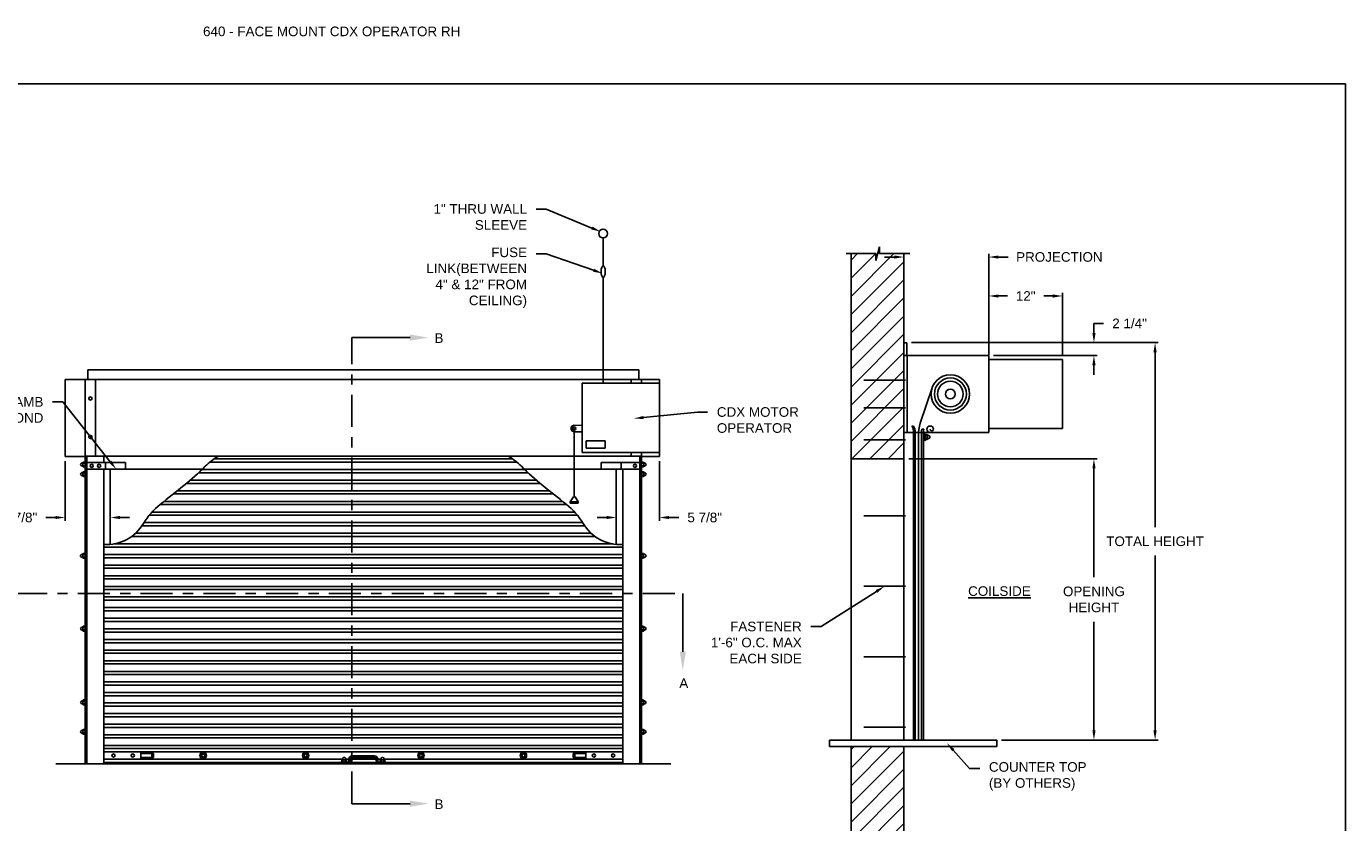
# Model space of a CAD drawing. Header units: inches. Extents: x 169.6 to 213.7, y 214.8 to 266.5.
# Tile 6 of 18: x 200.8 to 213.7, y 220.3 to 228.1. Entities that reach past the tile are written whole.
import ezdxf
from ezdxf import colors
from ezdxf.entities.mleader import LeaderData, LeaderLine
from ezdxf.math import Vec2, Vec3

# ---------------------------------------------------------------- set-up
doc = ezdxf.new("R2010")
doc.units = ezdxf.units.IN
doc.header["$LTSCALE"] = 0.25
doc.header["$MEASUREMENT"] = 0
doc.linetypes.add('CENTER', pattern=[2, 1.25, -0.25, 0.25, -0.25])
for name, color, linetype in [('ANNOTATIONS', 1, 'Continuous'), ('CDX OPERATOR RH', 7, 'Continuous'), ('SECTION CUTS', 6, 'CENTER')]:
    doc.layers.add(name, color=color, linetype=linetype)
doc.styles.add('ARIAL', font='arial.ttf', dxfattribs={"height": 0.09375})
doc.styles.get("Standard").update_dxf_attribs({"font": 'romans.shx'})
doc.dimstyles.new('STANDARD$0', dxfattribs={"dimtxt": 0.09375, "dimasz": 0.09375, "dimexe": 0.03125, "dimexo": 0.046875, "dimgap": 0.09, "dimtad": 0, "dimtih": 1, "dimtoh": 1, "dimdec": 4, "dimzin": 0, "dimdsep": 46, "dimtxsty": 'ARIAL', "dimcen": 0.09, "dimadec": 0, "dimazin": 0, "dimtfac": 1, "dimtdec": 4, "dimtofl": 0, "dimtmove": 0, "dimatfit": 1, "dimfxl": 1, "dimtolj": 1, "dimtzin": 0, "dimarcsym": 0})
pattern_1 = [(45, (46.7567, -36.9515), (-0.08838835, 0.08838835), [])]

# ---------------------------------------------------------------- blocks, each defined once
blk = doc.blocks.new('*D105')
at = {"layer": 'ANNOTATIONS', "color": 0, "lineweight": -2, "transparency": 16777216}
for p, q in [((209.318, 225.805), (209.224, 225.805)), ((209.412, 225.016), (209.412, 225.836)), ((210.24, 224.891), (210.24, 225.836)), ((210.334, 225.805), (210.428, 225.805))]:
    blk.add_line(p, q, dxfattribs=at)
at = {"layer": 'ANNOTATIONS', "color": 0, "transparency": 16777216}
for points in [[(209.318, 225.82), (209.318, 225.789), (209.412, 225.805)], [(210.334, 225.82), (210.334, 225.789), (210.24, 225.805)]]:
    blk.add_solid(points, dxfattribs=at)
at = {"layer": 'defpoints', "color": 0, "transparency": 16777216}
for p in [(210.24, 225.805), (209.412, 224.97), (210.24, 224.844)]:
    blk.add_point(p, dxfattribs=at)
at = {"layer": 'ANNOTATIONS', "color": 0, "transparency": 16777216, "insert": (210.929, 225.805), "char_height": 0.09375, "attachment_point": 5, "style": 'ARIAL'}
blk.add_mtext('\\A1;PROJECTION', dxfattribs=at)
blk = doc.blocks.new('*D104')
at = {"layer": 'ANNOTATIONS', "color": 0, "lineweight": -2, "transparency": 16777216}
for p, q in [((211.266, 225.063), (211.266, 225.157)), ((211.266, 225.157), (211.36, 225.157)), ((209.487, 224.97), (211.298, 224.97)), ((210.287, 224.844), (211.298, 224.844)), ((211.266, 224.75), (211.266, 224.656))]:
    blk.add_line(p, q, dxfattribs=at)
at = {"layer": 'ANNOTATIONS', "color": 0, "transparency": 16777216}
for points in [[(211.251, 225.063), (211.282, 225.063), (211.266, 224.97)], [(211.251, 224.75), (211.282, 224.75), (211.266, 224.844)]]:
    blk.add_solid(points, dxfattribs=at)
at = {"layer": 'defpoints', "color": 0, "transparency": 16777216}
for p in [(209.44, 224.97), (211.266, 224.97), (210.24, 224.844)]:
    blk.add_point(p, dxfattribs=at)
at = {"layer": 'ANNOTATIONS', "color": 0, "transparency": 16777216, "insert": (211.614, 225.157), "char_height": 0.0938, "attachment_point": 5, "style": 'ARIAL'}
blk.add_mtext('\\A1;2 1/4"', dxfattribs=at)
blk = doc.blocks.new('*D91')
at = {"layer": 'ANNOTATIONS', "color": 0, "lineweight": -2, "transparency": 16777216}
for p, q in [((201.227, 223.813), (201.227, 223.233)), ((201.133, 223.264), (201.039, 223.264)), ((201.668, 223.322), (201.668, 223.233)), ((201.762, 223.264), (201.855, 223.264))]:
    blk.add_line(p, q, dxfattribs=at)
at = {"layer": 'ANNOTATIONS', "color": 0, "transparency": 16777216}
for points in [[(201.133, 223.28), (201.133, 223.249), (201.227, 223.264)], [(201.762, 223.28), (201.762, 223.249), (201.668, 223.264)]]:
    blk.add_solid(points, dxfattribs=at)
at = {"layer": 'defpoints', "color": 0, "transparency": 16777216}
for p in [(201.227, 223.86), (201.668, 223.369), (201.227, 223.264)]:
    blk.add_point(p, dxfattribs=at)
at = {"layer": 'ANNOTATIONS', "color": 0, "transparency": 16777216, "insert": (200.786, 223.264), "char_height": 0.0938, "attachment_point": 5, "style": 'ARIAL'}
blk.add_mtext('\\A1;5 7/8"', dxfattribs=at)
blk = doc.blocks.new('*D92')
at = {"layer": 'ANNOTATIONS', "color": 0, "lineweight": -2, "transparency": 16777216}
for p, q in [((207.027, 223.813), (207.027, 223.233)), ((206.512, 223.264), (206.418, 223.264)), ((206.605, 223.322), (206.605, 223.233)), ((207.121, 223.264), (207.215, 223.264))]:
    blk.add_line(p, q, dxfattribs=at)
at = {"layer": 'ANNOTATIONS', "color": 0, "transparency": 16777216}
for points in [[(206.512, 223.28), (206.512, 223.249), (206.605, 223.264)], [(207.121, 223.28), (207.121, 223.249), (207.027, 223.264)]]:
    blk.add_solid(points, dxfattribs=at)
at = {"layer": 'defpoints', "color": 0, "transparency": 16777216}
for p in [(207.027, 223.86), (206.605, 223.369), (207.027, 223.264)]:
    blk.add_point(p, dxfattribs=at)
at = {"layer": 'ANNOTATIONS', "color": 0, "transparency": 16777216, "insert": (207.468, 223.264), "char_height": 0.0938, "attachment_point": 5, "style": 'ARIAL'}
blk.add_mtext('\\A1;5 7/8"', dxfattribs=at)
blk = doc.blocks.new('*D95')
at = {"layer": 'ANNOTATIONS', "color": 0, "lineweight": -2, "transparency": 16777216}
for p, q in [((209.459, 223.837), (211.298, 223.837)), ((211.266, 223.743), (211.266, 222.683)), ((211.266, 221.188), (211.266, 222.248)), ((210.365, 221.094), (211.298, 221.094))]:
    blk.add_line(p, q, dxfattribs=at)
at = {"layer": 'ANNOTATIONS', "color": 0, "transparency": 16777216}
for points in [[(211.251, 223.743), (211.282, 223.743), (211.266, 223.837)], [(211.251, 221.188), (211.282, 221.188), (211.266, 221.094)]]:
    blk.add_solid(points, dxfattribs=at)
at = {"layer": 'defpoints', "color": 0, "transparency": 16777216}
for p in [(209.412, 223.837), (210.318, 221.094), (211.266, 221.094)]:
    blk.add_point(p, dxfattribs=at)
at = {"layer": 'ANNOTATIONS', "color": 0, "transparency": 16777216, "insert": (211.266, 222.465), "char_height": 0.09375, "attachment_point": 5, "style": 'ARIAL'}
blk.add_mtext('\\A1;OPENING\\PHEIGHT', dxfattribs=at)
blk = doc.blocks.new('*D96')
at = {"layer": 'ANNOTATIONS', "color": 0, "lineweight": -2, "transparency": 16777216}
for p, q in [((209.487, 224.97), (211.894, 224.97)), ((211.863, 224.876), (211.863, 223.17)), ((211.863, 221.188), (211.863, 222.893)), ((210.365, 221.094), (211.894, 221.094))]:
    blk.add_line(p, q, dxfattribs=at)
at = {"layer": 'ANNOTATIONS', "color": 0, "transparency": 16777216}
for points in [[(211.847, 224.876), (211.878, 224.876), (211.863, 224.97)], [(211.847, 221.188), (211.878, 221.188), (211.863, 221.094)]]:
    blk.add_solid(points, dxfattribs=at)
at = {"layer": 'defpoints', "color": 0, "transparency": 16777216}
for p in [(209.44, 224.97), (211.863, 224.97), (210.318, 221.094)]:
    blk.add_point(p, dxfattribs=at)
at = {"layer": 'ANNOTATIONS', "color": 0, "transparency": 16777216, "insert": (211.863, 223.032), "char_height": 0.09375, "attachment_point": 5, "style": 'ARIAL'}
blk.add_mtext('\\A1;TOTAL HEIGHT', dxfattribs=at)
blk = doc.blocks.new('*D108')
at = {"layer": 'ANNOTATIONS', "color": 0, "lineweight": -2, "transparency": 16777216}
for p, q in [((210.24, 224.852), (210.24, 225.456)), ((210.334, 225.425), (210.424, 225.425)), ((210.865, 225.425), (210.776, 225.425)), ((210.959, 224.852), (210.959, 225.456))]:
    blk.add_line(p, q, dxfattribs=at)
at = {"layer": 'ANNOTATIONS', "color": 0, "transparency": 16777216}
for points in [[(210.334, 225.44), (210.334, 225.409), (210.24, 225.425)], [(210.865, 225.44), (210.865, 225.409), (210.959, 225.425)]]:
    blk.add_solid(points, dxfattribs=at)
at = {"layer": 'defpoints', "color": 0, "transparency": 16777216}
for p in [(210.959, 225.425), (210.24, 224.805), (210.959, 224.805)]:
    blk.add_point(p, dxfattribs=at)
at = {"layer": 'ANNOTATIONS', "color": 0, "transparency": 16777216, "insert": (210.6, 225.425), "char_height": 0.0938, "attachment_point": 5, "style": 'ARIAL'}
blk.add_mtext('\\A1;12"', dxfattribs=at)

msp = doc.modelspace()

# ---------------------------------------------------------------- hatches: boundary and pattern name
at = {"layer": 'CDX OPERATOR RH'}
h = msp.add_hatch(dxfattribs=at)
h.set_pattern_fill('ANSI31', color=256, style=0)
h.set_pattern_definition(pattern_1)
h.paths.add_polyline_path([(209.41175, 225.83829), (209.17525, 225.83829), (209.17525, 225.90295), (209.13684, 225.76959), (209.13684, 225.83829), (208.89612, 225.83829), (208.89612, 223.83657), (209.41175, 223.83657)])
h = msp.add_hatch(dxfattribs=at)
h.set_pattern_fill('ANSI31', color=256, style=0)
h.set_pattern_definition(pattern_1)
h.paths.add_polyline_path([(209.41175, 221.02977), (209.17525, 221.02977), (209.17525, 221.09443), (209.13684, 220.96107), (209.13684, 221.02977), (208.89612, 221.02977), (208.89612, 219.02805), (209.41175, 219.02805)])

# ---------------------------------------------------------------- linework, layer by layer
for p, q in [((206.477, 225.71993), (206.477, 225.99069)), ((208.84973, 225.83829), (209.13684, 225.83829)), ((208.89612, 225.83829), (208.89612, 221.09377)), ((209.13684, 225.76959), (209.17525, 225.90295)), ((209.13684, 225.83829), (209.13684, 225.76959)), ((209.17525, 225.90295), (209.17525, 225.83829)), ((209.17525, 225.83829), (209.47044, 225.83829)), ((209.41175, 221.09377), (209.41175, 225.83829)), ((206.477, 224.57377), (206.477, 225.60543)), ((209.41175, 224.96958), (209.44047, 224.96958)), ((209.44047, 224.96958), (209.44047, 224.84377)), ((209.41175, 224.84377), (210.24018, 224.84377)), ((209.443, 224.84377), (209.443, 224.09377)), ((210.24018, 224.84377), (210.24018, 224.09377)), ((201.44925, 224.704), (206.82425, 224.704)), ((201.44925, 224.61025), (201.44925, 224.704)), ((206.82425, 224.61025), (206.82425, 224.704)), ((201.22659, 224.61025), (201.42972, 224.61025)), ((201.22659, 224.61025), (201.22659, 223.86025)), ((201.42386, 224.61025), (206.84964, 224.61025)), ((201.42386, 224.61025), (201.42386, 223.86225)), ((201.52347, 223.86225), (201.52347, 224.61025)), ((201.52347, 223.86225), (201.52347, 224.61025)), ((206.27302, 224.57377), (206.27302, 223.89673)), ((207.02746, 224.57377), (206.27302, 224.57377)), ((206.75003, 224.57377), (206.75003, 224.61025)), ((206.75003, 224.57377), (206.75003, 224.61025)), ((206.82425, 224.61025), (207.02737, 224.61025)), ((206.84964, 224.61025), (206.84964, 224.57377)), ((207.02737, 224.61025), (207.02737, 223.86025)), ((207.02746, 224.57377), (207.02746, 223.89673)), ((209.572, 224.18285), (209.68734, 224.52817)), ((206.19489, 224.13228), (206.19489, 223.4655)), ((206.27292, 224.16264), (206.19511, 224.16352)), ((209.49018, 224.15627), (209.50581, 224.15627)), ((209.5879, 224.12502), (209.60743, 224.12502)), ((206.27292, 224.10013), (206.19468, 224.10103)), ((206.31267, 223.94168), (206.31267, 224.013)), ((206.31267, 224.013), (206.49674, 224.013)), ((206.49674, 224.013), (206.49674, 223.94168)), ((209.41175, 224.09377), (210.24018, 224.09377)), ((209.49018, 224.09377), (209.52143, 224.09377)), ((209.50583, 221.09433), (209.50583, 224.09433)), ((209.52143, 221.09377), (209.52143, 224.09377)), ((209.52143, 224.09377), (209.58393, 224.09377)), ((209.55268, 224.06405), (209.55268, 221.09377)), ((209.58393, 221.09377), (209.58393, 224.09377)), ((209.58393, 224.09377), (209.60346, 224.09377)), ((209.60346, 224.09377), (209.60346, 221.09377)), ((209.61909, 224.08063), (209.60346, 224.08063)), ((209.60346, 224.01813), (209.61909, 224.01813)), ((209.61909, 224.01813), (209.61909, 224.08063)), ((209.62204, 224.02594), (209.63933, 224.02594)), ((209.63892, 224.0611), (209.62215, 224.0611)), ((209.6393, 224.03766), (209.62231, 224.03766)), ((209.62242, 224.07282), (209.63852, 224.07282)), ((209.6425, 224.06709), (209.64259, 224.03099)), ((209.65063, 224.03382), (209.66013, 224.03929)), ((209.65115, 224.06465), (209.66014, 224.05946)), ((207.02746, 223.89673), (206.27302, 223.89673)), ((206.31267, 223.94168), (206.49674, 223.94168)), ((206.75003, 223.86225), (206.75003, 223.89673)), ((206.75003, 223.86225), (206.75003, 223.89673)), ((206.84964, 223.89673), (206.84964, 223.86225)), ((201.41409, 223.86025), (201.22659, 223.86025)), ((201.39179, 223.79663), (201.3828, 223.79144)), ((201.39232, 223.7658), (201.38281, 223.77127)), ((201.40044, 223.79907), (201.40035, 223.76296)), ((201.4209, 223.75792), (201.40361, 223.75792)), ((201.40364, 223.76964), (201.42063, 223.76964)), ((201.40402, 223.79308), (201.42079, 223.79308)), ((201.42052, 223.80479), (201.40442, 223.80479)), ((201.42386, 220.86225), (201.42386, 223.86225)), ((206.84964, 223.86225), (201.42386, 223.86225)), ((201.43948, 220.86225), (201.43948, 223.86225)), ((201.43948, 223.79975), (201.81448, 223.79975)), ((201.43948, 223.73725), (201.81448, 223.73725)), ((201.6055, 223.79975), (201.6055, 223.86225)), ((201.6055, 220.86225), (201.6055, 223.73725)), ((201.62112, 223.73725), (201.62112, 223.79975)), ((201.81448, 223.73725), (201.81448, 223.79975)), ((202.64087, 223.8048), (205.63262, 223.8048)), ((202.6813, 223.83605), (205.59219, 223.83605)), ((206.83401, 223.79975), (206.45901, 223.79975)), ((206.45901, 223.73725), (206.45901, 223.79975)), ((206.83401, 223.79975), (206.45901, 223.79975)), ((206.45901, 223.73725), (206.45901, 223.79975)), ((206.83401, 223.73725), (206.45901, 223.73725)), ((206.83401, 223.73725), (206.45901, 223.73725)), ((206.65237, 223.73725), (206.65237, 223.79975)), ((206.65237, 223.73725), (206.65237, 223.79975)), ((206.668, 220.86225), (206.668, 223.73725)), ((206.668, 220.86225), (206.668, 223.73725)), ((206.82425, 223.86225), (206.82425, 223.86025)), ((206.83401, 220.86225), (206.83401, 223.86225)), ((206.83987, 223.86225), (206.83987, 223.86025)), ((207.02737, 223.86025), (206.83987, 223.86025)), ((206.84964, 220.86225), (206.84964, 223.86225)), ((206.85259, 223.75792), (206.86988, 223.75792)), ((206.85259, 223.75792), (206.86988, 223.75792)), ((206.86948, 223.79308), (206.8527, 223.79308)), ((206.86948, 223.79308), (206.8527, 223.79308)), ((206.86986, 223.76964), (206.85286, 223.76964)), ((206.86986, 223.76964), (206.85286, 223.76964)), ((206.85298, 223.80479), (206.86907, 223.80479)), ((206.85298, 223.80479), (206.86907, 223.80479)), ((206.87305, 223.79907), (206.87314, 223.76296)), ((206.87305, 223.79907), (206.87314, 223.76296)), ((206.88118, 223.7658), (206.89068, 223.77127)), ((206.88118, 223.7658), (206.89068, 223.77127)), ((206.8817, 223.79663), (206.89069, 223.79144)), ((206.8817, 223.79663), (206.89069, 223.79144)), ((208.89612, 223.83657), (209.41175, 223.83657)), ((201.39179, 223.70288), (201.3828, 223.69769)), ((201.39232, 223.67205), (201.38281, 223.67752)), ((201.40044, 223.70532), (201.40035, 223.66921)), ((201.4209, 223.66417), (201.40361, 223.66417)), ((201.40364, 223.67589), (201.42063, 223.67589)), ((201.40402, 223.69933), (201.42079, 223.69933)), ((201.42052, 223.71104), (201.40442, 223.71104)), ((201.668, 223.00288), (201.668, 223.73525)), ((201.668, 223.73525), (202.56524, 223.73525)), ((202.44706, 223.62882), (205.82644, 223.62882)), ((202.52867, 223.70119), (205.74483, 223.70119)), ((202.56227, 223.73244), (205.71123, 223.73244)), ((205.70825, 223.73525), (206.6055, 223.73525)), ((206.6055, 223.73525), (206.6055, 223.00322)), ((206.85259, 223.66417), (206.86988, 223.66417)), ((206.85259, 223.66417), (206.86988, 223.66417)), ((206.86948, 223.69933), (206.8527, 223.69933)), ((206.86948, 223.69933), (206.8527, 223.69933)), ((206.86986, 223.67589), (206.85286, 223.67589)), ((206.86986, 223.67589), (206.85286, 223.67589)), ((206.85298, 223.71104), (206.86907, 223.71104)), ((206.85298, 223.71104), (206.86907, 223.71104)), ((206.87305, 223.70532), (206.87314, 223.66921)), ((206.87305, 223.70532), (206.87314, 223.66921)), ((206.88118, 223.67205), (206.89068, 223.67752)), ((206.88118, 223.67205), (206.89068, 223.67752)), ((206.8817, 223.70288), (206.89069, 223.69769)), ((206.8817, 223.70288), (206.89069, 223.69769)), ((202.28245, 223.49396), (205.99104, 223.49396)), ((202.32127, 223.52521), (205.95222, 223.52521)), ((202.41006, 223.59757), (205.86344, 223.59757)), ((202.15196, 223.39034), (206.12153, 223.39034)), ((202.1916, 223.42159), (206.08189, 223.42159)), ((206.18708, 223.4655), (206.15583, 223.41863)), ((206.15583, 223.41863), (206.23396, 223.41863)), ((206.15583, 223.41863), (206.15583, 223.403)), ((206.15583, 223.403), (206.23396, 223.403)), ((206.18708, 223.4655), (206.20271, 223.4655)), ((206.20271, 223.4655), (206.23396, 223.41863)), ((206.23396, 223.41863), (206.23396, 223.403)), ((202.04768, 223.28673), (206.22582, 223.28673)), ((202.07447, 223.31798), (206.19902, 223.31798)), ((201.9146, 223.11075), (206.3589, 223.11075)), ((201.9774, 223.18312), (206.29609, 223.18312)), ((201.99696, 223.21437), (206.27653, 223.21437)), ((201.6055, 222.97589), (206.668, 222.97589)), ((201.70194, 223.00714), (206.57156, 223.00714)), ((201.87606, 223.0795), (206.39743, 223.0795)), ((201.39098, 222.906), (201.38199, 222.90081)), ((201.3915, 222.87517), (201.382, 222.88065)), ((201.39963, 222.90844), (201.39954, 222.87234)), ((201.42009, 222.86729), (201.4028, 222.86729)), ((201.40282, 222.87901), (201.41982, 222.87901)), ((201.40321, 222.90245), (201.41998, 222.90245)), ((201.4197, 222.91417), (201.40361, 222.91417)), ((201.6055, 222.90352), (206.668, 222.90352)), ((201.6055, 222.87227), (206.668, 222.87227)), ((206.85178, 222.86729), (206.86907, 222.86729)), ((206.86866, 222.90245), (206.85189, 222.90245)), ((206.86904, 222.87901), (206.85205, 222.87901)), ((206.85216, 222.91417), (206.86826, 222.91417)), ((206.87224, 222.90844), (206.87233, 222.87234)), ((206.88037, 222.87517), (206.88987, 222.88065)), ((206.88089, 222.906), (206.88988, 222.90081)), ((201.6055, 222.79991), (206.668, 222.79991)), ((201.6055, 222.76866), (206.668, 222.76866)), ((201.6055, 222.69629), (206.668, 222.69629)), ((201.6055, 222.66504), (206.668, 222.66504)), ((201.6055, 222.59268), (206.668, 222.59268)), ((201.6055, 222.56143), (206.668, 222.56143)), ((201.6055, 222.48906), (206.668, 222.48906)), ((201.6055, 222.45781), (206.668, 222.45781)), ((201.6055, 222.38545), (206.668, 222.38545)), ((201.6055, 222.3542), (206.668, 222.3542)), ((201.39179, 222.19517), (201.3828, 222.18998)), ((201.40044, 222.19761), (201.40035, 222.1615)), ((201.40402, 222.19161), (201.42079, 222.19161)), ((201.42052, 222.20333), (201.40442, 222.20333)), ((201.6055, 222.28183), (206.668, 222.28183)), ((201.6055, 222.25058), (206.668, 222.25058)), ((206.86948, 222.19161), (206.8527, 222.19161)), ((206.85298, 222.20333), (206.86907, 222.20333)), ((206.87305, 222.19761), (206.87314, 222.1615)), ((206.8817, 222.19517), (206.89069, 222.18998)), ((201.39232, 222.16434), (201.38281, 222.16981)), ((201.4209, 222.15646), (201.40361, 222.15646)), ((201.40364, 222.16818), (201.42063, 222.16818)), ((201.6055, 222.17822), (206.668, 222.17822)), ((201.6055, 222.14697), (206.668, 222.14697)), ((201.6055, 222.07461), (206.668, 222.07461)), ((206.85259, 222.15646), (206.86988, 222.15646)), ((206.86986, 222.16818), (206.85286, 222.16818)), ((206.88118, 222.16434), (206.89068, 222.16981)), ((201.6055, 222.04336), (206.668, 222.04336)), ((201.6055, 221.97099), (206.668, 221.97099)), ((201.6055, 221.93974), (206.668, 221.93974)), ((201.6055, 221.86738), (206.668, 221.86738)), ((201.6055, 221.83613), (206.668, 221.83613)), ((201.6055, 221.76376), (206.668, 221.76376)), ((201.6055, 221.73251), (206.668, 221.73251)), ((201.6055, 221.66015), (206.668, 221.66015)), ((201.6055, 221.6289), (206.668, 221.6289)), ((201.6055, 221.55653), (206.668, 221.55653)), ((201.39179, 221.47642), (201.3828, 221.47123)), ((201.39232, 221.44559), (201.38281, 221.45106)), ((201.40044, 221.47886), (201.40035, 221.44275)), ((201.4209, 221.43771), (201.40361, 221.43771)), ((201.40364, 221.44943), (201.42063, 221.44943)), ((201.40402, 221.47286), (201.42079, 221.47286)), ((201.42052, 221.48458), (201.40442, 221.48458)), ((201.6055, 221.52528), (206.668, 221.52528)), ((201.6055, 221.45606), (206.668, 221.45606)), ((201.6055, 221.42481), (206.668, 221.42481)), ((206.85259, 221.43771), (206.86988, 221.43771)), ((206.86948, 221.47286), (206.8527, 221.47286)), ((206.86986, 221.44943), (206.85286, 221.44943)), ((206.85298, 221.48458), (206.86907, 221.48458)), ((206.87305, 221.47886), (206.87314, 221.44275)), ((206.88118, 221.44559), (206.89068, 221.45106)), ((206.8817, 221.47642), (206.89069, 221.47123)), ((201.6055, 221.35245), (206.668, 221.35245)), ((201.6055, 221.3212), (206.668, 221.3212)), ((201.39179, 221.19002), (201.3828, 221.18483)), ((201.39232, 221.15919), (201.38281, 221.16466)), ((201.40044, 221.19246), (201.40035, 221.15635)), ((201.40364, 221.16303), (201.42063, 221.16303)), ((201.40402, 221.18647), (201.42079, 221.18647)), ((201.42052, 221.19819), (201.40442, 221.19819)), ((201.6055, 221.24883), (206.668, 221.24883)), ((201.6055, 221.21758), (206.668, 221.21758)), ((206.86948, 221.18647), (206.8527, 221.18647)), ((206.86986, 221.16303), (206.85286, 221.16303)), ((206.85298, 221.19819), (206.86907, 221.19819)), ((206.87305, 221.19246), (206.87314, 221.15635)), ((206.88118, 221.15919), (206.89068, 221.16466)), ((206.8817, 221.19002), (206.89069, 221.18483)), ((201.4209, 221.15131), (201.40361, 221.15131)), ((201.6055, 221.14522), (206.668, 221.14522)), ((201.6055, 221.11397), (206.668, 221.11397)), ((201.6055, 221.0416), (206.668, 221.0416)), ((206.85259, 221.15131), (206.86988, 221.15131)), ((208.68677, 221.09377), (210.318, 221.09377)), ((208.68677, 221.09377), (208.68677, 221.02977)), ((210.318, 221.09377), (210.318, 221.02977)), ((201.6055, 221.01035), (206.668, 221.01035)), ((201.6055, 221.01035), (206.668, 221.01035)), ((201.6055, 220.9791), (206.668, 220.9791)), ((201.96479, 220.9791), (201.6055, 220.9791)), ((201.6055, 220.90674), (203.93264, 220.90674)), ((201.6055, 220.90674), (201.96479, 220.90674)), ((201.96479, 220.90674), (201.96479, 220.9791)), ((202.08979, 220.96348), (201.96479, 220.96348)), ((201.96479, 220.92236), (202.08979, 220.92236)), ((202.07417, 220.92236), (202.07417, 220.96348)), ((202.08979, 220.92236), (202.08979, 220.96348)), ((203.93378, 220.90943), (203.93925, 220.91894)), ((203.96461, 220.90996), (203.95942, 220.91895)), ((203.96604, 220.90674), (203.99612, 220.90674)), ((203.99612, 220.8935), (203.99612, 220.90912)), ((204.01175, 220.8935), (204.01175, 220.90912)), ((204.01175, 220.90674), (204.26175, 220.90674)), ((204.24612, 220.94037), (204.02737, 220.94037)), ((204.24612, 220.92475), (204.02737, 220.92475)), ((204.26175, 220.8935), (204.26175, 220.90912)), ((204.27737, 220.8935), (204.27737, 220.90912)), ((204.27737, 220.90674), (204.30764, 220.90674)), ((204.30878, 220.90943), (204.31425, 220.91894)), ((204.33961, 220.90996), (204.33442, 220.91895)), ((204.34104, 220.90674), (206.668, 220.90674)), ((206.1837, 220.92236), (206.1837, 220.96348)), ((206.1837, 220.96348), (206.3087, 220.96348)), ((206.3087, 220.92236), (206.1837, 220.92236)), ((206.19933, 220.92236), (206.19933, 220.96348)), ((206.3087, 220.90674), (206.3087, 220.9791)), ((206.3087, 220.9791), (206.668, 220.9791)), ((206.668, 220.90674), (206.3087, 220.90674)), ((208.68677, 221.02977), (210.318, 221.02977)), ((208.89612, 221.02977), (208.89612, 219.02842)), ((209.41175, 219.02842), (209.41175, 221.02977)), ((207.13675, 220.86225), (201.13675, 220.86225)), ((206.668, 220.87457), (201.6055, 220.87457)), ((206.668, 220.86225), (201.6055, 220.86225)), ((203.9805, 220.87787), (203.918, 220.87787)), ((203.918, 220.86225), (203.918, 220.87787)), ((203.9259, 220.88085), (203.9259, 220.89814)), ((203.96705, 220.9013), (203.93094, 220.9014)), ((203.93762, 220.89811), (203.93762, 220.88111)), ((203.96106, 220.89773), (203.96106, 220.88095)), ((203.97277, 220.88123), (203.97277, 220.89733)), ((204.3555, 220.87787), (204.293, 220.87787)), ((204.3009, 220.88085), (204.3009, 220.89814)), ((204.34205, 220.9013), (204.30594, 220.9014)), ((204.31262, 220.89811), (204.31262, 220.88111)), ((204.33606, 220.89773), (204.33606, 220.88095)), ((204.34777, 220.88123), (204.34777, 220.89733)), ((204.3555, 220.86225), (204.3555, 220.87787))]:
    msp.add_line(p, q, dxfattribs=at)
at = {"layer": 'CDX OPERATOR RH', "linetype": 'Continuous'}
for p, q in [((210.24018, 224.84377), (210.24018, 224.09377)), ((210.24018, 224.80529), (210.95893, 224.80529)), ((210.95893, 224.80529), (210.95893, 224.13225)), ((210.24018, 224.13225), (210.95893, 224.13225))]:
    msp.add_line(p, q, dxfattribs=at)
at = {"layer": 'CDX OPERATOR RH', "ltscale": 0.7}
for p, q in [((209.42617, 224.60388), (209.01992, 224.60388)), ((209.42617, 224.33366), (209.01992, 224.33366)), ((209.42617, 224.02228), (209.01992, 224.02228)), ((209.42617, 223.28127), (209.01992, 223.28127)), ((209.42617, 222.59377), (209.01992, 222.59377)), ((209.42617, 221.90627), (209.01992, 221.90627)), ((209.42617, 221.21877), (209.01992, 221.21877))]:
    msp.add_line(p, q, dxfattribs=at)
at = {"layer": 'CDX OPERATOR RH'}
msp.add_lwpolyline([(206.47738, 225.60542, 0.2196732), (206.48369, 225.60834, 0.09187159), (206.49167, 225.62219, 0.04858263), (206.49589, 225.63926, 0.03631759), (206.49759, 225.66268, 0.03631759), (206.49589, 225.68611, 0.04858263), (206.49167, 225.70317, 0.09187159), (206.48369, 225.71703, 0.2196732), (206.47738, 225.71994, 0.2196732), (206.47107, 225.71703, 0.09187159), (206.46309, 225.70317, 0.04858263), (206.45887, 225.68611, 0.03631759), (206.45716, 225.66268, 0.03631759), (206.45887, 225.63926, 0.04858263), (206.46309, 225.62219, 0.09187159), (206.47107, 225.60834, 0.2196732)], format="xyb", close=True, dxfattribs=at)
for points in [[(202.71684, 223.86025, 0.04994125), (202.59475, 223.7635, -0.02135943), (202.3863, 223.578, -0.00459955), (202.15469, 223.3925, 0.09348756), (201.99257, 223.207, -0.28353071), (201.6055, 223.00232, 0.72847355)], [(205.55666, 223.86025, -0.04994125), (205.67875, 223.7635, 0.02135943), (205.88719, 223.578, 0.00459955), (206.1188, 223.3925, -0.09348756), (206.28093, 223.207, 0.28353071), (206.668, 223.00232, -0.72847355)]]:
    msp.add_lwpolyline(points, format="xyb", dxfattribs=at)
for points in [[(202.58987, 220.96998), (202.6055, 220.94292), (202.58987, 220.91586), (202.55862, 220.91586), (202.543, 220.94292), (202.55862, 220.96998)], [(203.58987, 220.96998), (203.6055, 220.94292), (203.58987, 220.91586), (203.55862, 220.91586), (203.543, 220.94292), (203.55862, 220.96998)], [(204.71487, 220.96998), (204.7305, 220.94292), (204.71487, 220.91586), (204.68362, 220.91586), (204.668, 220.94292), (204.68362, 220.96998)], [(205.71487, 220.96998), (205.7305, 220.94292), (205.71487, 220.91586), (205.68362, 220.91586), (205.668, 220.94292), (205.68362, 220.96998)]]:
    msp.add_lwpolyline(points, close=True, dxfattribs=at)
for centre, radius in [((206.47661, 226.03376), 0.04307), ((209.86518, 224.46877), 0.1875), ((209.86518, 224.46877), 0.15625), ((209.86518, 224.46877), 0.125), ((209.86518, 224.46877), 0.04685), ((201.47366, 224.42475), 0.01562), ((201.47366, 224.42475), 0.01562), ((206.19489, 224.13228), 0.01562), ((201.47366, 224.04975), 0.01562), ((201.47366, 224.04975), 0.01562), ((201.48636, 223.7685), 0.01562), ((201.55862, 223.7685), 0.01562), ((206.78714, 223.7685), 0.01562), ((206.78714, 223.7685), 0.01562), ((201.69917, 220.94292), 0.01562), ((201.88667, 220.94292), 0.01562), ((202.57425, 220.94292), 0.03125), ((202.57425, 220.94292), 0.01562), ((203.57425, 220.94292), 0.03125), ((203.57425, 220.94292), 0.01562), ((204.69925, 220.94292), 0.03125), ((204.69925, 220.94292), 0.01562), ((205.69925, 220.94292), 0.03125), ((205.69925, 220.94292), 0.01562), ((206.38683, 220.94292), 0.01562), ((206.57433, 220.94292), 0.01562)]:
    msp.add_circle(centre, radius, dxfattribs=at)
for centre, radius, start, end in [((206.19489, 224.13228), 0.03125, 89.603647, 269.603647), ((209.39182, 224.09847), 0.11409, 357.636172, 30.436314), ((209.40744, 224.09847), 0.11409, 357.636172, 30.436314), ((209.92768, 224.06405), 0.375, 161.529967, 180), ((209.70893, 224.09377), 0.125, 165.522488, 180), ((209.72846, 224.09377), 0.125, 165.522488, 180), ((209.66834, 224.12502), 0.03125, 0, 180), ((209.66834, 224.12502), 0.03125, 180, 270), ((209.68396, 224.12502), 0.01562, 180, 0), ((209.64244, 224.04938), 0.02344, 150, 210), ((209.62602, 224.06687), 0.00695, 121.141954, 236.052996), ((209.62615, 224.03171), 0.00708, 122.850833, 234.558993), ((209.63606, 224.06687), 0.00644, 296.373308, 67.572004), ((209.63593, 224.03171), 0.0067, 300.490233, 62.691871), ((209.61901, 224.04938), 0.02344, 330, 30), ((209.64244, 224.04938), 0.01758, 60.31878, 89.815958), ((209.64244, 224.04938), 0.01758, 270.603848, 297.736938), ((209.65416, 224.04938), 0.01172, 300.599928, 59.335393), ((201.38878, 223.78136), 0.01172, 120.664607, 239.400072), ((201.4005, 223.78136), 0.01758, 90.184042, 119.68122), ((201.4005, 223.78136), 0.01758, 242.263062, 269.396152), ((201.40701, 223.76369), 0.0067, 117.308129, 239.509767), ((201.40688, 223.79884), 0.00644, 112.427996, 243.626692), ((201.42393, 223.78136), 0.02344, 150, 210), ((201.41692, 223.79884), 0.00695, 303.947004, 58.858046), ((201.41679, 223.76369), 0.00708, 305.441007, 57.149167), ((201.4005, 223.78136), 0.02344, 330, 30), ((206.873, 223.78136), 0.02344, 150, 210), ((206.873, 223.78136), 0.02344, 150, 210), ((206.85657, 223.79884), 0.00695, 121.141954, 236.052996), ((206.85657, 223.79884), 0.00695, 121.141954, 236.052996), ((206.8567, 223.76369), 0.00708, 122.850833, 234.558993), ((206.8567, 223.76369), 0.00708, 122.850833, 234.558993), ((206.86662, 223.79884), 0.00644, 296.373308, 67.572004), ((206.86662, 223.79884), 0.00644, 296.373308, 67.572004), ((206.86649, 223.76369), 0.0067, 300.490233, 62.691871), ((206.86649, 223.76369), 0.0067, 300.490233, 62.691871), ((206.84956, 223.78136), 0.02344, 330, 30), ((206.84956, 223.78136), 0.02344, 330, 30), ((206.873, 223.78136), 0.01758, 60.31878, 89.815958), ((206.873, 223.78136), 0.01758, 60.31878, 89.815958), ((206.873, 223.78136), 0.01758, 270.603848, 297.736938), ((206.873, 223.78136), 0.01758, 270.603848, 297.736938), ((206.88472, 223.78136), 0.01172, 300.599928, 59.335393), ((206.88472, 223.78136), 0.01172, 300.599928, 59.335393), ((201.38878, 223.68761), 0.01172, 120.664607, 239.400072), ((201.4005, 223.68761), 0.01758, 90.184042, 119.68122), ((201.4005, 223.68761), 0.01758, 242.263062, 269.396152), ((201.40701, 223.66994), 0.0067, 117.308129, 239.509767), ((201.40688, 223.70509), 0.00644, 112.427996, 243.626692), ((201.42393, 223.68761), 0.02344, 150, 210), ((201.41692, 223.70509), 0.00695, 303.947004, 58.858046), ((201.41679, 223.66994), 0.00708, 305.441007, 57.149167), ((201.4005, 223.68761), 0.02344, 330, 30), ((206.873, 223.68761), 0.02344, 150, 210), ((206.873, 223.68761), 0.02344, 150, 210), ((206.85657, 223.70509), 0.00695, 121.141954, 236.052996), ((206.85657, 223.70509), 0.00695, 121.141954, 236.052996), ((206.8567, 223.66994), 0.00708, 122.850833, 234.558993), ((206.8567, 223.66994), 0.00708, 122.850833, 234.558993), ((206.86662, 223.70509), 0.00644, 296.373308, 67.572004), ((206.86662, 223.70509), 0.00644, 296.373308, 67.572004), ((206.86649, 223.66994), 0.0067, 300.490233, 62.691871), ((206.86649, 223.66994), 0.0067, 300.490233, 62.691871), ((206.84956, 223.68761), 0.02344, 330, 30), ((206.84956, 223.68761), 0.02344, 330, 30), ((206.873, 223.68761), 0.01758, 60.31878, 89.815958), ((206.873, 223.68761), 0.01758, 60.31878, 89.815958), ((206.873, 223.68761), 0.01758, 270.603848, 297.736938), ((206.873, 223.68761), 0.01758, 270.603848, 297.736938), ((206.88472, 223.68761), 0.01172, 300.599928, 59.335393), ((206.88472, 223.68761), 0.01172, 300.599928, 59.335393), ((201.38797, 222.89073), 0.01172, 120.664607, 239.400072), ((201.39968, 222.89073), 0.01758, 90.184042, 119.68122), ((201.39968, 222.89073), 0.01758, 242.263062, 269.396152), ((201.40619, 222.87306), 0.0067, 117.308129, 239.509767), ((201.40607, 222.90822), 0.00644, 112.427996, 243.626692), ((201.42312, 222.89073), 0.02344, 150, 210), ((201.41611, 222.90822), 0.00695, 303.947004, 58.858046), ((201.41598, 222.87306), 0.00708, 305.441007, 57.149167), ((201.39968, 222.89073), 0.02344, 330, 30), ((206.87218, 222.89073), 0.02344, 150, 210), ((206.85576, 222.90822), 0.00695, 121.141954, 236.052996), ((206.85589, 222.87306), 0.00708, 122.850833, 234.558993), ((206.8658, 222.90822), 0.00644, 296.373308, 67.572004), ((206.86567, 222.87306), 0.0067, 300.490233, 62.691871), ((206.84875, 222.89073), 0.02344, 330, 30), ((206.87218, 222.89073), 0.01758, 60.31878, 89.815958), ((206.87218, 222.89073), 0.01758, 270.603848, 297.736938), ((206.8839, 222.89073), 0.01172, 300.599928, 59.335393), ((201.4005, 222.1799), 0.01758, 90.184042, 119.68122), ((201.40688, 222.19738), 0.00644, 112.427996, 243.626692), ((201.42393, 222.1799), 0.02344, 150, 210), ((201.41692, 222.19738), 0.00695, 303.947004, 58.858046), ((201.4005, 222.1799), 0.02344, 330, 30), ((206.873, 222.1799), 0.02344, 150, 210), ((206.85657, 222.19738), 0.00695, 121.141954, 236.052996), ((206.86662, 222.19738), 0.00644, 296.373308, 67.572004), ((206.84956, 222.1799), 0.02344, 330, 30), ((206.873, 222.1799), 0.01758, 60.31878, 89.815958), ((201.38878, 222.1799), 0.01172, 120.664607, 239.400072), ((201.4005, 222.1799), 0.01758, 242.263062, 269.396152), ((201.40701, 222.16223), 0.0067, 117.308129, 239.509767), ((201.41679, 222.16223), 0.00708, 305.441007, 57.149167), ((206.8567, 222.16223), 0.00708, 122.850833, 234.558993), ((206.86649, 222.16223), 0.0067, 300.490233, 62.691871), ((206.873, 222.1799), 0.01758, 270.603848, 297.736938), ((206.88472, 222.1799), 0.01172, 300.599928, 59.335393), ((201.38878, 221.46115), 0.01172, 120.664607, 239.400072), ((201.4005, 221.46115), 0.01758, 90.184042, 119.68122), ((201.4005, 221.46115), 0.01758, 242.263062, 269.396152), ((201.40701, 221.44348), 0.0067, 117.308129, 239.509767), ((201.40688, 221.47863), 0.00644, 112.427996, 243.626692), ((201.42393, 221.46115), 0.02344, 150, 210), ((201.41692, 221.47863), 0.00695, 303.947004, 58.858046), ((201.41679, 221.44348), 0.00708, 305.441007, 57.149167), ((201.4005, 221.46115), 0.02344, 330, 30), ((206.873, 221.46115), 0.02344, 150, 210), ((206.85657, 221.47863), 0.00695, 121.141954, 236.052996), ((206.8567, 221.44348), 0.00708, 122.850833, 234.558993), ((206.86662, 221.47863), 0.00644, 296.373308, 67.572004), ((206.86649, 221.44348), 0.0067, 300.490233, 62.691871), ((206.84956, 221.46115), 0.02344, 330, 30), ((206.873, 221.46115), 0.01758, 60.31878, 89.815958), ((206.873, 221.46115), 0.01758, 270.603848, 297.736938), ((206.88472, 221.46115), 0.01172, 300.599928, 59.335393), ((201.38878, 221.17475), 0.01172, 120.664607, 239.400072), ((201.4005, 221.17475), 0.01758, 90.184042, 119.68122), ((201.40701, 221.15708), 0.0067, 117.308129, 239.509767), ((201.40688, 221.19224), 0.00644, 112.427996, 243.626692), ((201.42393, 221.17475), 0.02344, 150, 210), ((201.41692, 221.19224), 0.00695, 303.947004, 58.858046), ((201.41679, 221.15708), 0.00708, 305.441007, 57.149167), ((201.4005, 221.17475), 0.02344, 330, 30), ((206.873, 221.17475), 0.02344, 150, 210), ((206.85657, 221.19224), 0.00695, 121.141954, 236.052996), ((206.8567, 221.15708), 0.00708, 122.850833, 234.558993), ((206.86662, 221.19224), 0.00644, 296.373308, 67.572004), ((206.86649, 221.15708), 0.0067, 300.490233, 62.691871), ((206.84956, 221.17475), 0.02344, 330, 30), ((206.873, 221.17475), 0.01758, 60.31878, 89.815958), ((206.88472, 221.17475), 0.01172, 300.599928, 59.335393), ((201.4005, 221.17475), 0.01758, 242.263062, 269.396152), ((206.873, 221.17475), 0.01758, 270.603848, 297.736938), ((203.94934, 220.90125), 0.01758, 152.263062, 179.396152), ((203.94934, 220.91297), 0.01172, 30.664607, 149.400072), ((203.94934, 220.90125), 0.01758, 0.184042, 29.68122), ((204.02737, 220.90912), 0.03125, 90, 180), ((204.02737, 220.90912), 0.01562, 90, 180), ((204.24612, 220.90912), 0.03125, 0, 90), ((204.24612, 220.90912), 0.01562, 0, 90), ((204.32434, 220.90125), 0.01758, 152.263062, 179.396152), ((204.32434, 220.91297), 0.01172, 30.664607, 149.400072), ((204.32434, 220.90125), 0.01758, 0.184042, 29.68122), ((203.93167, 220.89474), 0.0067, 27.308129, 149.509767), ((203.93167, 220.88496), 0.00708, 215.441007, 327.149167), ((203.94934, 220.87781), 0.02344, 60, 120), ((203.94934, 220.90125), 0.02344, 240, 300), ((203.96682, 220.89487), 0.00644, 22.427996, 153.626692), ((203.96682, 220.88483), 0.00695, 213.947004, 328.858046), ((203.9805, 220.8935), 0.03125, 270, 0), ((203.9805, 220.8935), 0.01562, 270, 0), ((204.293, 220.8935), 0.03125, 180, 270), ((204.293, 220.8935), 0.01562, 180, 270), ((204.30667, 220.89474), 0.0067, 27.308129, 149.509767), ((204.30667, 220.88496), 0.00708, 215.441007, 327.149167), ((204.32434, 220.87781), 0.02344, 60, 120), ((204.32434, 220.90125), 0.02344, 240, 300), ((204.34182, 220.89487), 0.00644, 22.427996, 153.626692), ((204.34182, 220.88483), 0.00695, 213.947004, 328.858046)]:
    msp.add_arc(centre, radius, start, end, dxfattribs=at)
msp.add_point((209.61909, 224.01813), dxfattribs=at)
at = {"layer": 'defpoints'}
msp.add_lwpolyline([(213.72204, 214.75854), (194.25216, 214.75854), (194.25216, 227.49365), (213.72204, 227.49365)], close=True, dxfattribs=at)
at = {"layer": 'SECTION CUTS'}
for p, q in [((204.02335, 220.47319), (204.02335, 225.01892)), ((200.73852, 222.52403), (207.25448, 222.52403))]:
    msp.add_line(p, q, dxfattribs=at)

# ---------------------------------------------------------------- texts
at = {"layer": 'ANNOTATIONS', "insert": (202.57261, 228.05267), "char_height": 0.09375, "width": 4.6220629, "attachment_point": 1, "line_spacing_factor": 0.86134, "style": 'ARIAL'}
msp.add_mtext('640 - FACE MOUNT CDX OPERATOR RH', dxfattribs=at)
at = {"layer": 'ANNOTATIONS', "insert": (210.34387, 222.59348), "char_height": 0.09375, "width": 1.3823677, "attachment_point": 2, "style": 'ARIAL'}
msp.add_mtext('{\\LCOILSIDE}', dxfattribs=at)
at = {"layer": 'SECTION CUTS', "style": 'ARIAL'}
for s, p in [('B', (204.83137, 224.96722)), ('A', (207.22, 221.6016)), ('B', (204.83137, 220.4215))]:
    msp.add_text(s, height=0.09375, dxfattribs=at).set_placement(p)

# ---------------------------------------------------------------- dimensions: what is measured, and where the dimension line sits
at = {"layer": 'ANNOTATIONS'}
for base, p1, p2, text, picture, middle in [((210.24018, 225.80487), (209.41175, 224.96958), (210.24018, 224.84377), 'PROJECTION', '*D105', (210.92929, 225.80487)), ((210.95893, 225.42487), (210.24018, 224.80529), (210.95893, 224.80529), '12"', '*D108', (210.6001, 225.42487))]:
    dim = msp.add_linear_dim(base=base, p1=p1, p2=p2, text=text, dimstyle='STANDARD$0', dxfattribs=at)
    dim.commit()
    dim.dimension.update_dxf_attribs({"geometry": picture, "text_midpoint": middle, "dimtype": 160})
for base, p1, p2, angle, text, picture, middle in [((211.26629, 224.96958), (210.24018, 224.84377), (209.44047, 224.96958), 90, '2 1/4"', '*D104', (211.61394, 225.15708)), ((211.86275, 224.96958), (210.318, 221.09377), (209.44047, 224.96958), 90, 'TOTAL HEIGHT', '*D96', (211.86275, 223.03167)), ((201.22659, 223.26432), (201.668, 223.36906), (201.22659, 223.86025), 180, '5 7/8"', '*D91', (200.78599, 223.26432)), ((207.02737, 223.26432), (206.6055, 223.36924), (207.02737, 223.86025), 180, '5 7/8"', '*D92', (207.46797, 223.26432))]:
    dim = msp.add_linear_dim(base=base, p1=p1, p2=p2, angle=angle, text=text, dimstyle='STANDARD$0', dxfattribs=at)
    dim.commit()
    dim.dimension.update_dxf_attribs({"geometry": picture, "text_midpoint": middle, "dimtype": 160})
dim = msp.add_linear_dim(base=(211.26629, 221.09377), p1=(209.41175, 223.83657), p2=(210.318, 221.09377), angle=90, text='OPENING\\PHEIGHT', dimstyle='STANDARD$0', dxfattribs=at)
dim.commit()
dim.dimension.update_dxf_attribs({"geometry": '*D95', "text_midpoint": (211.26629, 222.46517)})

# ---------------------------------------------------------------- leaders
ml = msp.add_multileader_mtext('Standard', dxfattribs=at)
ml.set_content('1" THRU WALL SLEEVE', color=256, style='ARIAL')
ml.set_leader_properties()
ml.build(insert=Vec2(0, 0))
ml.multileader.update_dxf_attribs({"dogleg_length": 0.36, "arrow_head_size": 0.09375})
ctx = ml.context
ctx.base_point, ctx.char_height, ctx.arrow_head_size, ctx.landing_gap_size, ctx.plane_origin = Vec3(204.7507, 226.27304), 0.09375, 0.09375, 0.09, Vec3(204.14872, 226.27226)
ctx.text_align_type = 2
notes = []
notes.append((ctx, [(1, (1, 1, 0), (205.92223, 226.27304), (-1, 0), 0.09796, [(0, [(206.45474, 226.05159)], 0, [])])]))
ctx.mtext.insert, ctx.mtext.width, ctx.mtext.alignment, ctx.mtext.flow_direction = Vec3(205.73427, 226.32071), 0.9445531, 3, 5
ml = msp.add_multileader_mtext('Standard', dxfattribs=at)
ml.set_content('FUSE LINK(BETWEEN 4" & 12" FROM CEILING)', color=256, style='ARIAL')
ml.set_leader_properties()
ml.build(insert=Vec2(0, 0))
ml.multileader.update_dxf_attribs({"dogleg_length": 0.36, "arrow_head_size": 0.09375})
ctx = ml.context
ctx.base_point, ctx.char_height, ctx.arrow_head_size, ctx.landing_gap_size, ctx.plane_origin = Vec3(204.68221, 225.83703), 0.09375, 0.09375, 0.09, Vec3(204.14872, 225.83625)
ctx.text_align_type = 2
notes.append((ctx, [(1, (1, 1, 0), (205.92223, 225.83703), (-1, 0), 0.09796, [(0, [(206.47166, 225.64505)], 0, [])])]))
ctx.mtext.insert, ctx.mtext.width, ctx.mtext.alignment, ctx.mtext.flow_direction = Vec3(205.73427, 225.89769), 0.9445531, 3, 5
ml = msp.add_multileader_mtext('Standard', dxfattribs=at)
ml.set_content('JAMB \\PBEYOND', color=256, style='ARIAL')
ml.set_leader_properties()
ml.build(insert=Vec2(0, 0))
ml.multileader.update_dxf_attribs({"dogleg_length": 0.36, "arrow_head_size": 0.09375})
ctx = ml.context
ctx.base_point, ctx.char_height, ctx.arrow_head_size, ctx.landing_gap_size, ctx.plane_origin = Vec3(200.3886, 224.39126), 0.09375, 0.09375, 0.09, Vec3(201.83339, 223.95804)
ctx.text_align_type = 2
notes.append((ctx, [(0, (1, 1, 0), (201.20309, 224.39126), (-1, 0), 0.09796, [(0, [(201.72538, 223.73525)], 0, [])])]))
ctx.mtext.insert, ctx.mtext.width, ctx.mtext.alignment, ctx.mtext.flow_direction = Vec3(201.01514, 224.43894), 0.9445531, 3, 5
ml = msp.add_multileader_mtext('Standard', dxfattribs=at)
ml.set_content('CDX MOTOR OPERATOR', color=256, style='ARIAL')
ml.set_leader_properties()
ml.build(insert=Vec2(0, 0))
ml.multileader.update_dxf_attribs({"dogleg_length": 0.36, "arrow_head_size": 0.09375})
ctx = ml.context
ctx.base_point, ctx.char_height, ctx.arrow_head_size, ctx.landing_gap_size, ctx.plane_origin = Vec3(207.49645, 224.29263), 0.09375, 0.09375, 0.09, Vec3(209.33299, 223.8594)
notes.append((ctx, [(1, (1, 1, 0), (207.39849, 224.29263), (1, 0), 0.09796, [(0, [(206.77828, 224.23012)], 0, [])])]))
ctx.mtext.insert, ctx.mtext.width, ctx.mtext.flow_direction = Vec3(207.58645, 224.3403), 0.9445531, 5
ml = msp.add_multileader_mtext('Standard', dxfattribs=at)
ml.set_content('FASTENER 1\'-6" O.C. MAX EACH SIDE ', color=256, style='ARIAL')
ml.set_leader_properties()
ml.build(insert=Vec2(0, 0))
ml.multileader.update_dxf_attribs({"dogleg_length": 0.36, "arrow_head_size": 0.09375})
ctx = ml.context
ctx.base_point, ctx.char_height, ctx.arrow_head_size, ctx.landing_gap_size, ctx.plane_origin = Vec3(207.45337, 222.20057), 0.09375, 0.09375, 0.09, Vec3(206.66833, 221.76734)
ctx.text_align_type = 2
notes.append((ctx, [(1, (1, 1, 0), (208.60283, 222.20057), (-1, 0), 0.09796, [(0, [(209.22305, 222.59377)], 0, [])])]))
ctx.mtext.insert, ctx.mtext.width, ctx.mtext.alignment, ctx.mtext.flow_direction = Vec3(208.41488, 222.24824), 0.9445531, 3, 5
ml = msp.add_multileader_mtext('Standard', dxfattribs=at)
ml.set_content('COUNTER TOP\\P(BY OTHERS)', color=256, style='ARIAL')
ml.set_leader_properties()
ml.build(insert=Vec2(0, 0))
ml.multileader.update_dxf_attribs({"dogleg_length": 0.36, "arrow_head_size": 0.09375})
ctx = ml.context
ctx.base_point, ctx.char_height, ctx.arrow_head_size, ctx.landing_gap_size, ctx.plane_origin = Vec3(210.15122, 220.81757), 0.09375, 0.09375, 0.09, Vec3(209.36618, 220.38434)
notes.append((ctx, [(0, (1, 1, 0), (210.05326, 220.81757), (1, 0), 0.09796, [(0, [(209.83118, 221.06419)], 0, [])])]))
ctx.mtext.insert, ctx.mtext.width, ctx.mtext.flow_direction = Vec3(210.24122, 220.87822), 0.9445531, 5
at = {"layer": 'SECTION CUTS'}
ml = msp.add_multileader_mtext('Standard', dxfattribs=at)
ml.set_content('', color=256)
ml.set_leader_properties()
ml.build(insert=Vec2(0, 0))
ml.multileader.update_dxf_attribs({"dogleg_length": 0, "arrow_head_size": 0.18})
ctx = ml.context
ctx.base_point, ctx.char_height, ctx.arrow_head_size, ctx.landing_gap_size, ctx.plane_origin, ctx.plane_x_axis, ctx.plane_y_axis = Vec3(204.02335, 225.01892), 0.18, 0.18, 0, Vec3(204.77287, 225.01892), Vec3(0, 1), Vec3(-1, 0)
notes.append((ctx, [(0, (1, 1, 0), (204.02335, 225.01892), (1, 0), 0, [(0, [(204.77287, 225.01892)], 0, [])])]))
ctx.mtext.insert, ctx.mtext.text_direction, ctx.mtext.rotation, ctx.mtext.flow_direction = Vec3(203.93335, 225.01892), Vec3(0, 1), 1.57079633, 5
ml = msp.add_multileader_mtext('Standard', dxfattribs=at)
ml.set_content('', color=256)
ml.set_leader_properties()
ml.build(insert=Vec2(0, 0))
ml.multileader.update_dxf_attribs({"dogleg_length": 0, "arrow_head_size": 0.18})
ctx = ml.context
ctx.base_point, ctx.char_height, ctx.arrow_head_size, ctx.landing_gap_size, ctx.plane_origin = Vec3(207.25448, 222.52403), 0.18, 0.18, 0, Vec3(207.25448, 221.77451)
notes.append((ctx, [(0, (1, 1, 0), (207.25448, 222.52403), (1, 0), 0, [(0, [(207.25448, 221.77451)], 0, [])])]))
ctx.mtext.insert, ctx.mtext.flow_direction = Vec3(207.25448, 222.61403), 5
ml = msp.add_multileader_mtext('Standard', dxfattribs=at)
ml.set_content('', color=256)
ml.set_leader_properties()
ml.build(insert=Vec2(0, 0))
ml.multileader.update_dxf_attribs({"dogleg_length": 0, "arrow_head_size": 0.18})
ctx = ml.context
ctx.base_point, ctx.char_height, ctx.arrow_head_size, ctx.landing_gap_size, ctx.plane_origin, ctx.plane_x_axis, ctx.plane_y_axis = Vec3(204.02335, 220.47319), 0.18, 0.18, 0, Vec3(204.77287, 220.47319), Vec3(0, 1), Vec3(-1, 0)
notes.append((ctx, [(0, (1, 1, 0), (204.02335, 220.47319), (1, 0), 0, [(0, [(204.77287, 220.47319)], 0, [])])]))
ctx.mtext.insert, ctx.mtext.text_direction, ctx.mtext.rotation, ctx.mtext.flow_direction = Vec3(203.93335, 220.47319), Vec3(0, 1), 1.57079633, 5
for ctx, leaders in notes:
    for number, flags, end, landing, length, lines in leaders:
        leader = LeaderData()
        leader.index, (leader.has_last_leader_line, leader.has_dogleg_vector, leader.attachment_direction) = number, flags
        leader.last_leader_point, leader.dogleg_vector, leader.dogleg_length = Vec3(end), Vec3(landing), length
        for number, points, colour, breaks in lines:
            line = LeaderLine()
            line.index, line.vertices, line.color, line.breaks = number, Vec3.list(points), colors.encode_raw_color(colour), breaks
            leader.lines.append(line)
        ctx.leaders.append(leader)

doc.saveas('drawing.dxf')
